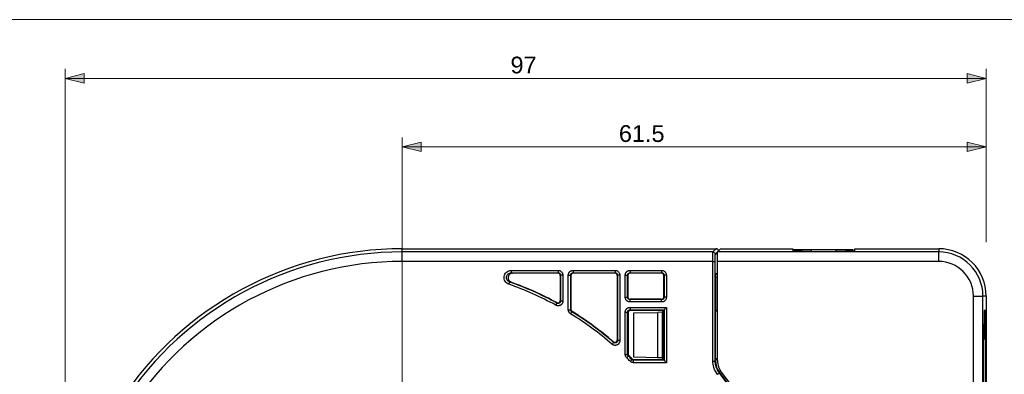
# Model space of a CAD drawing. Header units: inches. Extents: x 0 to 842, y 0 to 595.
# Tile 5 of 6: x 301 to 595, y 489 to 595. Entities that reach past the tile are written whole.
import ezdxf

# ---------------------------------------------------------------- set-up
doc = ezdxf.new("R2010")
doc.units = ezdxf.units.IN
doc.header["$MEASUREMENT"] = 0
doc.layers.add('Capa 1', color=7, linetype='Continuous')

# ---------------------------------------------------------------- blocks, each defined once
blk = doc.blocks.new('block 2')
at = {"layer": 'Capa 1', "lineweight": 0}
blk.add_lwpolyline([(0, 595.28), (841.89, 595.28), (841.89, 0), (0, 0), (0, 595.28)], dxfattribs=at)
at = {"layer": 'Capa 1', "color": 250, "lineweight": 25}
for points in [[(414.88, 526.78), (508.61, 526.78)], [(414.88, 526.78), (508.61, 526.78)], [(414.88, 525.82), (414.88, 526.78)], [(507.64, 525.82), (508.61, 526.78)], [(509.3, 526.21), (509.26, 526.34), (509.2, 526.47), (509.11, 526.57), (509, 526.66), (508.88, 526.73), (508.75, 526.77), (508.61, 526.78)], [(508.61, 526.78), (508.75, 526.77)], [(508.75, 526.77), (508.88, 526.73), (509, 526.66), (509.11, 526.57), (509.2, 526.47), (509.26, 526.34), (509.3, 526.21)], [(509.25, 526.14), (509.89, 526.78)], [(509.89, 526.78), (531.5, 526.78)], [(531.5, 526.78), (531.51, 526.09)], [(549.96, 526.09), (549.97, 526.78)], [(549.97, 526.78), (575.04, 526.78)], [(575.04, 526.78), (575.04, 525.82)], [(414.88, 522.98), (414.88, 523.42), (414.88, 523.85), (414.88, 524.26), (414.88, 524.63), (414.88, 524.97), (414.88, 525.26), (414.88, 525.49), (414.88, 525.67), (414.88, 525.77), (414.88, 525.82)], [(507.64, 525.82), (414.88, 525.82)], [(507.61, 522.98), (507.61, 523.42), (507.61, 523.84), (507.61, 524.22), (507.61, 524.57), (507.62, 524.86), (507.62, 525.11), (507.62, 525.32), (507.63, 525.48), (507.63, 525.61), (507.63, 525.72), (507.64, 525.79), (507.64, 525.82)], [(507.64, 525.82), (507.83, 525.79), (508, 525.72), (508.14, 525.61), (508.26, 525.46), (508.33, 525.29), (508.35, 525.11)], [(508.32, 522.98), (508.32, 523.31), (508.32, 523.62), (508.32, 523.91), (508.32, 524.17), (508.32, 524.39), (508.33, 524.58), (508.33, 524.73), (508.33, 524.86), (508.34, 524.96), (508.34, 525.03), (508.35, 525.08), (508.35, 525.11)], [(508.35, 525.11), (508.99, 525.75)], [(508.99, 525.88), (509.25, 526.14)], [(508.99, 525.82), (508.99, 525.88)], [(508.99, 522.98), (508.99, 525.82)], [(575.04, 525.82), (508.99, 525.82)], [(537.18, 525.99), (536.96, 525.99), (536.74, 525.99), (536.51, 525.99), (536.29, 525.99), (536.08, 525.99), (535.86, 525.99), (535.64, 525.99), (535.43, 526), (535.22, 526), (535.01, 526), (534.81, 526), (534.61, 526), (534.41, 526), (534.22, 526.01), (534.03, 526.01), (533.85, 526.01), (533.67, 526.01), (533.5, 526.01), (533.33, 526.02), (533.17, 526.02), (533.02, 526.02), (532.87, 526.03), (532.73, 526.03), (532.59, 526.03), (532.47, 526.03), (532.35, 526.04), (532.23, 526.04), (532.13, 526.04), (532.03, 526.05), (531.94, 526.05), (531.86, 526.06), (531.79, 526.06), (531.72, 526.06), (531.67, 526.07), (531.62, 526.07), (531.58, 526.07), (531.55, 526.08), (531.53, 526.08), (531.52, 526.09), (531.51, 526.09)], [(537.18, 525.99), (544.29, 525.99)], [(549.96, 526.09), (549.96, 526.09), (549.94, 526.08), (549.92, 526.08), (549.89, 526.07), (549.85, 526.07), (549.8, 526.07), (549.75, 526.06), (549.68, 526.06), (549.61, 526.06), (549.53, 526.05), (549.44, 526.05), (549.34, 526.04), (549.24, 526.04), (549.13, 526.04), (549.01, 526.03), (548.88, 526.03), (548.74, 526.03), (548.6, 526.03), (548.46, 526.02), (548.3, 526.02), (548.14, 526.02), (547.97, 526.01), (547.8, 526.01), (547.62, 526.01), (547.44, 526.01), (547.25, 526.01), (547.06, 526), (546.87, 526), (546.67, 526), (546.46, 526), (546.25, 526), (546.04, 526), (545.83, 525.99), (545.62, 525.99), (545.4, 525.99), (545.18, 525.99), (544.96, 525.99), (544.74, 525.99), (544.51, 525.99), (544.29, 525.99)], [(575.04, 522.98), (575.04, 523.11), (575.04, 523.24), (575.04, 523.37), (575.04, 523.5), (575.04, 523.62), (575.04, 523.75), (575.04, 523.87), (575.04, 524), (575.04, 524.12), (575.04, 524.23), (575.04, 524.35), (575.04, 524.46), (575.04, 524.57), (575.04, 524.67), (575.04, 524.78), (575.04, 524.87), (575.04, 524.97), (575.04, 525.06), (575.04, 525.15), (575.04, 525.23), (575.04, 525.3), (575.04, 525.38), (575.04, 525.44), (575.04, 525.5), (575.04, 525.56), (575.04, 525.61), (575.04, 525.66), (575.04, 525.7), (575.04, 525.73), (575.04, 525.76), (575.04, 525.78), (575.04, 525.8), (575.04, 525.81), (575.04, 525.82)], [(507.61, 522.98), (414.88, 522.98)], [(507.61, 493.2), (507.61, 522.98)], [(507.61, 522.98), (507.79, 522.98), (507.96, 522.98), (508.1, 522.98), (508.22, 522.98), (508.29, 522.98), (508.32, 522.98)], [(508.32, 493.2), (508.32, 522.98)], [(508.99, 493.36), (508.99, 522.98)], [(575.04, 522.98), (508.99, 522.98)], [(446.7, 516.18), (446.36, 516.34), (446.05, 516.54), (445.79, 516.8), (445.58, 517.1), (445.42, 517.43), (445.32, 517.78), (445.28, 518.14), (445.3, 518.51), (445.39, 518.86), (445.54, 519.2), (445.74, 519.5), (445.99, 519.77), (446.3, 520), (446.65, 520.17), (447.02, 520.27), (447.41, 520.31)], [(446.94, 516.84), (446.71, 516.95), (446.5, 517.09), (446.33, 517.26), (446.18, 517.46), (446.08, 517.68), (446.01, 517.91), (445.98, 518.16), (446, 518.4), (446.06, 518.64), (446.16, 518.86), (446.29, 519.06), (446.46, 519.24), (446.67, 519.39), (446.9, 519.51), (447.15, 519.58), (447.41, 519.6)], [(447.91, 519.51), (447.63, 519.48), (447.36, 519.4), (447.12, 519.27), (446.9, 519.09), (446.72, 518.87), (446.59, 518.62), (446.51, 518.35), (446.49, 518.07), (446.53, 517.79), (446.61, 517.52), (446.76, 517.27), (446.95, 517.06), (447.17, 516.89), (447.43, 516.76)], [(447.41, 520.31), (447.41, 520.13), (447.41, 519.96), (447.41, 519.81), (447.41, 519.7), (447.41, 519.62), (447.41, 519.6)], [(447.41, 520.31), (461.41, 520.31)], [(447.41, 519.6), (447.49, 519.58), (447.57, 519.57), (447.65, 519.56), (447.74, 519.54), (447.82, 519.53), (447.91, 519.51)], [(447.41, 519.6), (461.41, 519.6)], [(461.32, 519.51), (447.91, 519.51)], [(461.41, 519.6), (461.32, 519.51)], [(462.03, 518.8), (462.02, 518.94), (461.98, 519.07), (461.91, 519.2), (461.83, 519.3), (461.72, 519.39), (461.59, 519.46), (461.46, 519.5), (461.32, 519.51)], [(461.41, 520.31), (461.41, 520.13), (461.41, 519.96), (461.41, 519.81), (461.41, 519.7), (461.41, 519.62), (461.41, 519.6)], [(461.41, 520.31), (461.65, 520.28), (461.87, 520.23), (462.08, 520.14), (462.26, 520.02), (462.42, 519.88), (462.56, 519.72), (462.67, 519.55), (462.75, 519.35), (462.8, 519.13), (462.83, 518.89)], [(461.41, 519.6), (461.53, 519.59), (461.64, 519.56), (461.75, 519.51), (461.84, 519.46), (461.92, 519.38), (461.98, 519.31), (462.04, 519.22), (462.08, 519.12), (462.11, 519.01), (462.12, 518.89)], [(462.12, 518.89), (462.03, 518.8)], [(462.03, 518.8), (462.03, 511.3)], [(462.83, 518.89), (462.65, 518.89), (462.48, 518.89), (462.33, 518.89), (462.22, 518.89), (462.15, 518.89), (462.12, 518.89)], [(462.12, 518.89), (462.12, 511.15)], [(462.83, 518.89), (462.83, 511.15)], [(464.44, 518.89), (464.45, 519.05), (464.47, 519.19), (464.51, 519.33), (464.56, 519.45), (464.61, 519.57), (464.67, 519.67), (464.74, 519.76), (464.81, 519.84), (464.88, 519.91), (464.95, 519.98), (465.03, 520.04), (465.1, 520.09), (465.18, 520.13), (465.26, 520.18), (465.35, 520.21), (465.44, 520.24), (465.53, 520.27), (465.63, 520.29), (465.74, 520.3), (465.86, 520.31)], [(464.44, 518.89), (464.62, 518.89), (464.79, 518.89), (464.94, 518.89), (465.05, 518.89), (465.12, 518.89), (465.15, 518.89)], [(464.44, 508.56), (464.44, 518.89)], [(465.15, 518.89), (465.15, 518.97), (465.17, 519.04), (465.18, 519.11), (465.21, 519.17), (465.24, 519.23), (465.27, 519.28), (465.3, 519.33), (465.33, 519.37), (465.37, 519.4), (465.4, 519.43), (465.44, 519.46), (465.48, 519.49), (465.52, 519.51), (465.56, 519.53), (465.6, 519.55), (465.65, 519.57), (465.69, 519.58), (465.75, 519.59), (465.8, 519.6), (465.86, 519.6)], [(465.24, 518.8), (465.15, 518.89)], [(465.15, 508.56), (465.15, 518.89)], [(465.94, 519.51), (465.8, 519.5), (465.67, 519.46), (465.55, 519.39), (465.44, 519.3), (465.36, 519.2), (465.29, 519.07), (465.25, 518.94), (465.24, 518.8)], [(465.24, 518.8), (465.24, 508.61)], [(465.86, 520.31), (465.86, 520.13), (465.86, 519.96), (465.86, 519.81), (465.86, 519.7), (465.86, 519.62), (465.86, 519.6)], [(465.86, 520.31), (478.42, 520.31)], [(465.94, 519.51), (465.86, 519.6)], [(465.86, 519.6), (478.42, 519.6)], [(478.33, 519.51), (465.94, 519.51)], [(478.42, 519.6), (478.33, 519.51)], [(479.04, 518.8), (479.03, 518.94), (478.99, 519.07), (478.92, 519.2), (478.83, 519.3), (478.73, 519.39), (478.6, 519.46), (478.47, 519.5), (478.33, 519.51)], [(478.42, 520.31), (478.42, 520.13), (478.42, 519.96), (478.42, 519.81), (478.42, 519.7), (478.42, 519.62), (478.42, 519.6)], [(478.42, 520.31), (478.66, 520.28), (478.88, 520.23), (479.09, 520.14), (479.27, 520.02), (479.43, 519.88), (479.57, 519.72), (479.68, 519.55), (479.76, 519.35), (479.81, 519.13), (479.84, 518.89)], [(478.42, 519.6), (478.54, 519.59), (478.65, 519.56), (478.75, 519.51), (478.85, 519.46), (478.93, 519.38), (478.99, 519.31), (479.05, 519.22), (479.09, 519.12), (479.12, 519.01), (479.13, 518.89)], [(479.13, 518.89), (479.04, 518.8)], [(479.04, 518.8), (479.04, 499.5)], [(479.84, 518.89), (479.65, 518.89), (479.48, 518.89), (479.34, 518.89), (479.23, 518.89), (479.15, 518.89), (479.13, 518.89)], [(479.13, 518.89), (479.13, 499.31)], [(479.84, 518.89), (479.84, 499.31)], [(481.45, 518.89), (481.46, 519.05), (481.48, 519.19), (481.52, 519.33), (481.57, 519.45), (481.62, 519.57), (481.68, 519.67), (481.75, 519.76), (481.82, 519.84), (481.89, 519.91), (481.96, 519.98), (482.03, 520.04), (482.11, 520.09), (482.19, 520.13), (482.27, 520.18), (482.36, 520.21), (482.45, 520.24), (482.54, 520.27), (482.64, 520.29), (482.75, 520.3), (482.87, 520.31)], [(481.45, 518.89), (481.63, 518.89), (481.8, 518.89), (481.95, 518.89), (482.06, 518.89), (482.13, 518.89), (482.16, 518.89)], [(481.45, 512.28), (481.45, 518.89)], [(482.16, 518.89), (482.16, 518.97), (482.17, 519.04), (482.19, 519.11), (482.21, 519.17), (482.24, 519.23), (482.27, 519.28), (482.31, 519.33), (482.34, 519.37), (482.38, 519.4), (482.41, 519.43), (482.45, 519.46), (482.49, 519.49), (482.53, 519.51), (482.57, 519.53), (482.61, 519.55), (482.66, 519.57), (482.7, 519.58), (482.75, 519.59), (482.81, 519.6), (482.87, 519.6)], [(482.24, 518.8), (482.16, 518.89)], [(482.16, 512.28), (482.16, 518.89)], [(482.95, 519.51), (482.81, 519.5), (482.68, 519.46), (482.56, 519.39), (482.45, 519.3), (482.36, 519.2), (482.3, 519.07), (482.26, 518.94), (482.24, 518.8)], [(482.24, 518.8), (482.24, 512.37)], [(482.87, 520.31), (482.87, 520.13), (482.87, 519.96), (482.87, 519.81), (482.87, 519.7), (482.87, 519.62), (482.87, 519.6)], [(482.87, 520.31), (492.31, 520.31)], [(482.95, 519.51), (482.87, 519.6)], [(482.87, 519.6), (492.31, 519.6)], [(492.22, 519.51), (482.95, 519.51)], [(492.31, 519.6), (492.22, 519.51)], [(492.93, 518.8), (492.92, 518.94), (492.88, 519.07), (492.81, 519.2), (492.72, 519.3), (492.62, 519.39), (492.49, 519.46), (492.36, 519.5), (492.22, 519.51)], [(492.31, 520.31), (492.31, 520.13), (492.31, 519.96), (492.31, 519.81), (492.31, 519.7), (492.31, 519.62), (492.31, 519.6)], [(492.31, 520.31), (492.55, 520.28), (492.77, 520.23), (492.98, 520.14), (493.16, 520.02), (493.32, 519.88), (493.46, 519.72), (493.57, 519.55), (493.65, 519.35), (493.7, 519.13), (493.73, 518.89)], [(492.31, 519.6), (492.43, 519.59), (492.54, 519.56), (492.64, 519.51), (492.74, 519.46), (492.82, 519.38), (492.88, 519.31), (492.94, 519.22), (492.98, 519.12), (493.01, 519.01), (493.02, 518.89)], [(493.02, 518.89), (492.93, 518.8)], [(492.93, 512.37), (492.93, 518.8)], [(493.73, 518.89), (493.54, 518.89), (493.37, 518.89), (493.23, 518.89), (493.12, 518.89), (493.04, 518.89), (493.02, 518.89)], [(493.02, 518.89), (493.02, 512.28)], [(493.73, 518.89), (493.73, 512.28)], [(508.42, 518.43), (508.42, 518.57), (508.42, 518.7), (508.42, 518.82), (508.42, 518.93), (508.43, 519.02), (508.43, 519.08), (508.43, 519.12), (508.43, 519.14)], [(508.42, 518.43), (508.99, 518.43)], [(508.42, 518.43), (508.42, 508.4)], [(508.43, 519.14), (508.99, 519.7)], [(508.43, 519.14), (508.99, 519.14)], [(446.7, 516.18), (446.76, 516.35), (446.82, 516.51), (446.87, 516.65), (446.91, 516.75), (446.93, 516.82), (446.94, 516.85)], [(446.94, 516.84), (447.02, 516.83), (447.1, 516.82), (447.18, 516.8), (447.26, 516.79), (447.35, 516.78), (447.43, 516.76)], [(481.45, 512.28), (481.63, 512.28), (481.8, 512.28), (481.95, 512.28), (482.06, 512.28), (482.13, 512.28), (482.16, 512.28)], [(482.87, 510.86), (482.71, 510.87), (482.56, 510.9), (482.43, 510.93), (482.3, 510.98), (482.19, 511.04), (482.09, 511.1), (482, 511.16), (481.91, 511.23), (481.84, 511.3), (481.78, 511.38), (481.72, 511.45), (481.67, 511.53), (481.62, 511.6), (481.58, 511.69), (481.54, 511.77), (481.51, 511.86), (481.49, 511.96), (481.47, 512.06), (481.45, 512.17), (481.45, 512.28)], [(482.24, 512.37), (482.16, 512.28)], [(482.87, 511.57), (482.79, 511.58), (482.71, 511.59), (482.65, 511.61), (482.58, 511.63), (482.53, 511.66), (482.48, 511.69), (482.43, 511.72), (482.39, 511.76), (482.35, 511.79), (482.32, 511.83), (482.29, 511.87), (482.27, 511.9), (482.24, 511.94), (482.22, 511.98), (482.2, 512.03), (482.19, 512.07), (482.18, 512.12), (482.17, 512.17), (482.16, 512.22), (482.16, 512.28)], [(482.24, 512.37), (482.26, 512.23), (482.3, 512.1), (482.36, 511.97), (482.45, 511.87), (482.56, 511.78), (482.68, 511.71), (482.81, 511.67), (482.95, 511.66)], [(482.95, 511.66), (482.87, 511.57)], [(482.87, 510.86), (482.87, 511.05), (482.87, 511.22), (482.87, 511.36), (482.87, 511.47), (482.87, 511.55), (482.87, 511.57)], [(492.31, 511.57), (482.87, 511.57)], [(492.22, 511.66), (482.95, 511.66)], [(492.22, 511.66), (492.36, 511.67), (492.49, 511.71), (492.62, 511.78), (492.72, 511.87), (492.81, 511.98), (492.88, 512.1), (492.92, 512.23), (492.93, 512.37)], [(492.31, 511.57), (492.22, 511.66)], [(493.02, 512.28), (493.01, 512.16), (492.98, 512.05), (492.93, 511.95), (492.87, 511.85), (492.8, 511.77), (492.72, 511.71), (492.64, 511.65), (492.54, 511.61), (492.43, 511.58), (492.31, 511.57)], [(493.73, 512.28), (493.7, 512.04), (493.65, 511.82), (493.56, 511.61), (493.44, 511.43), (493.3, 511.27), (493.14, 511.13), (492.96, 511.02), (492.77, 510.94), (492.55, 510.89), (492.31, 510.86)], [(492.31, 510.86), (492.31, 511.05), (492.31, 511.22), (492.31, 511.36), (492.31, 511.47), (492.31, 511.55), (492.31, 511.57)], [(493.02, 512.28), (492.93, 512.37)], [(493.73, 512.28), (493.54, 512.28), (493.37, 512.28), (493.23, 512.28), (493.12, 512.28), (493.04, 512.28), (493.02, 512.28)], [(585.41, 447.98), (585.41, 512.61)], [(585.41, 512.61), (585.54, 512.61), (585.67, 512.61), (585.8, 512.61), (585.92, 512.61), (586.05, 512.61), (586.18, 512.61), (586.3, 512.61), (586.42, 512.61), (586.54, 512.61), (586.66, 512.61), (586.77, 512.61), (586.89, 512.61), (587, 512.61), (587.1, 512.61), (587.2, 512.61), (587.3, 512.61), (587.4, 512.61), (587.49, 512.61), (587.57, 512.61), (587.65, 512.61), (587.73, 512.61), (587.8, 512.61), (587.87, 512.61), (587.93, 512.61), (587.99, 512.61), (588.04, 512.61), (588.08, 512.61), (588.12, 512.61), (588.16, 512.61), (588.19, 512.61), (588.21, 512.61), (588.23, 512.61), (588.24, 512.61), (588.24, 512.61)], [(588.24, 447.98), (588.24, 512.61)], [(589.21, 512.61), (588.24, 512.61)], [(589.21, 512.61), (589.21, 463.17)], [(462.83, 511.15), (462.82, 511.05), (462.81, 510.95), (462.79, 510.85), (462.77, 510.74), (462.73, 510.64), (462.69, 510.53), (462.63, 510.43), (462.56, 510.32), (462.49, 510.23), (462.4, 510.13), (462.31, 510.05), (462.21, 509.98), (462.1, 509.91), (461.99, 509.86), (461.88, 509.81), (461.76, 509.78), (461.64, 509.75), (461.52, 509.74), (461.39, 509.73), (461.27, 509.74), (461.14, 509.76), (461.01, 509.79), (460.87, 509.84), (460.73, 509.91)], [(460.73, 509.91), (460.82, 510.07), (460.9, 510.21), (460.97, 510.34), (461.02, 510.44), (461.06, 510.5), (461.07, 510.53)], [(460.98, 510.67), (461.12, 510.62), (461.26, 510.59), (461.41, 510.59), (461.56, 510.63), (461.69, 510.69), (461.81, 510.78), (461.9, 510.89), (461.98, 511.02), (462.02, 511.15), (462.03, 511.3)], [(460.98, 510.67), (461, 510.65), (461.01, 510.63), (461.03, 510.6), (461.04, 510.58), (461.06, 510.55), (461.07, 510.53)], [(462.12, 511.15), (462.12, 511.1), (462.11, 511.05), (462.1, 511), (462.09, 510.95), (462.07, 510.89), (462.05, 510.84), (462.02, 510.79), (461.99, 510.74), (461.95, 510.69), (461.91, 510.64), (461.86, 510.6), (461.81, 510.56), (461.76, 510.53), (461.7, 510.5), (461.64, 510.48), (461.58, 510.46), (461.53, 510.45), (461.46, 510.44), (461.4, 510.44), (461.34, 510.44), (461.27, 510.45), (461.21, 510.47), (461.14, 510.49), (461.07, 510.53)], [(462.03, 511.3), (462.05, 511.27), (462.06, 511.25), (462.07, 511.23), (462.09, 511.2), (462.1, 511.18), (462.12, 511.15)], [(462.83, 511.15), (462.65, 511.15), (462.48, 511.15), (462.33, 511.15), (462.22, 511.15), (462.15, 511.15), (462.12, 511.15)], [(465.15, 508.56), (465.17, 508.57), (465.19, 508.58), (465.21, 508.59), (465.24, 508.61)], [(465.24, 508.61), (465.25, 508.49), (465.28, 508.37), (465.33, 508.26), (465.39, 508.16), (465.47, 508.08), (465.57, 508.01)], [(481.45, 507.83), (481.46, 507.99), (481.48, 508.14), (481.52, 508.27), (481.57, 508.4), (481.62, 508.51), (481.68, 508.61), (481.75, 508.71), (481.82, 508.79), (481.89, 508.86), (481.96, 508.92), (482.03, 508.98), (482.11, 509.03), (482.19, 509.08), (482.27, 509.12), (482.36, 509.16), (482.45, 509.19), (482.54, 509.21), (482.64, 509.23), (482.75, 509.25), (482.87, 509.25)], [(492.31, 510.86), (482.87, 510.86)], [(482.87, 509.25), (482.87, 509.07), (482.87, 508.9), (482.87, 508.75), (482.87, 508.64), (482.87, 508.57), (482.87, 508.54)], [(482.87, 509.25), (493.73, 509.25)], [(493.02, 508.54), (493.03, 508.56), (493.07, 508.6), (493.14, 508.66), (493.23, 508.75), (493.33, 508.86), (493.45, 508.98), (493.58, 509.11), (493.73, 509.25)], [(493.73, 509.25), (493.73, 492.72)], [(464.44, 508.56), (464.62, 508.56), (464.79, 508.56), (464.94, 508.56), (465.05, 508.56), (465.12, 508.56), (465.15, 508.56)], [(465.11, 507.35), (465.04, 507.4), (464.97, 507.46), (464.9, 507.51), (464.84, 507.57), (464.78, 507.64), (464.72, 507.71), (464.67, 507.79), (464.62, 507.88), (464.57, 507.97), (464.53, 508.07), (464.49, 508.18), (464.46, 508.3), (464.45, 508.43), (464.44, 508.56)], [(465.11, 507.35), (465.21, 507.51), (465.3, 507.65), (465.37, 507.78), (465.43, 507.87), (465.47, 507.93), (465.49, 507.96)], [(465.49, 507.96), (465.45, 507.98), (465.41, 508.01), (465.38, 508.04), (465.35, 508.07), (465.32, 508.1), (465.29, 508.14), (465.26, 508.17), (465.24, 508.22), (465.21, 508.27), (465.19, 508.32), (465.17, 508.37), (465.16, 508.43), (465.15, 508.49), (465.15, 508.56)], [(465.49, 507.96), (465.57, 508.01)], [(481.45, 507.83), (481.63, 507.83), (481.8, 507.83), (481.95, 507.83), (482.06, 507.83), (482.13, 507.83), (482.16, 507.83)], [(481.45, 495.2), (481.45, 507.83)], [(482.16, 507.83), (482.16, 507.91), (482.17, 507.99), (482.19, 508.05), (482.21, 508.12), (482.24, 508.17), (482.27, 508.22), (482.31, 508.27), (482.34, 508.31), (482.38, 508.35), (482.41, 508.38), (482.45, 508.41), (482.49, 508.43), (482.53, 508.46), (482.57, 508.48), (482.61, 508.5), (482.66, 508.51), (482.7, 508.52), (482.75, 508.53), (482.81, 508.54), (482.87, 508.54)], [(482.34, 507.65), (482.16, 507.83)], [(482.16, 495.2), (482.16, 507.83)], [(483.05, 508.36), (482.91, 508.34), (482.78, 508.3), (482.66, 508.24), (482.55, 508.15), (482.46, 508.04), (482.4, 507.92), (482.36, 507.79), (482.34, 507.65)], [(482.34, 507.65), (482.34, 495.28)], [(483.05, 508.36), (482.86, 508.54)], [(482.87, 508.54), (493.02, 508.54)], [(492.71, 508.36), (483.05, 508.36)], [(484.04, 507.64), (491.13, 507.76)], [(484.04, 494.34), (484.04, 507.64)], [(492.55, 507.79), (491.13, 507.76)], [(491.13, 494.21), (491.13, 507.76)], [(492.96, 507.79), (492.55, 507.79)], [(492.55, 494.19), (492.55, 507.79)], [(492.77, 508.42), (492.71, 508.36)], [(492.71, 507.79), (492.71, 508.36)], [(492.76, 508.36), (492.76, 507.79)], [(492.89, 508.36), (492.76, 508.36)], [(492.77, 508.42), (492.89, 508.42)], [(492.89, 508.42), (493.02, 508.54)], [(492.96, 508.36), (492.89, 508.42)], [(492.96, 508.36), (492.89, 508.36)], [(492.96, 507.79), (492.96, 508.36)], [(492.96, 494.18), (492.96, 507.79)], [(493.02, 508.54), (493.02, 493.43)], [(508.35, 508.33), (508.42, 508.4)], [(508.35, 493.64), (508.35, 508.33)], [(508.99, 508.07), (508.35, 508.06)], [(508.42, 508.4), (508.47, 508.4)], [(508.47, 508.4), (508.47, 508.36)], [(508.55, 508.27), (508.47, 508.36)], [(508.47, 508.36), (508.99, 508.36)], [(508.55, 508.07), (508.55, 508.27)], [(508.99, 508.27), (508.55, 508.27)], [(588.96, 508.36), (588.58, 508.36)], [(588.58, 508.36), (588.58, 504.33)], [(588.96, 504.33), (588.96, 508.36)], [(588.58, 504.33), (588.52, 504.33)], [(588.52, 504.33), (588.52, 499.71)], [(588.96, 504.33), (588.58, 504.33)], [(589.02, 504.33), (588.96, 504.33)], [(589.02, 499.71), (589.02, 504.33)], [(479.84, 499.31), (479.83, 499.22), (479.82, 499.13), (479.81, 499.03), (479.79, 498.94), (479.76, 498.84), (479.72, 498.75), (479.67, 498.65), (479.61, 498.55), (479.55, 498.45), (479.47, 498.36), (479.39, 498.28), (479.29, 498.2), (479.2, 498.13), (479.1, 498.07), (478.99, 498.01), (478.88, 497.97), (478.77, 497.94), (478.65, 497.92), (478.53, 497.9), (478.42, 497.9), (478.3, 497.9), (478.18, 497.92), (478.06, 497.94), (477.95, 497.97), (477.84, 498.02), (477.72, 498.08), (477.6, 498.15), (477.49, 498.24)], [(477.49, 498.24), (477.61, 498.38), (477.72, 498.51), (477.82, 498.62), (477.89, 498.7), (477.94, 498.76), (477.95, 498.78)], [(477.87, 498.97), (478, 498.87), (478.15, 498.82), (478.31, 498.8), (478.47, 498.81), (478.62, 498.86), (478.76, 498.94), (478.88, 499.05), (478.97, 499.19), (479.02, 499.34), (479.04, 499.5)], [(477.87, 498.97), (477.88, 498.94), (477.9, 498.91), (477.91, 498.88), (477.92, 498.84), (477.94, 498.81), (477.95, 498.78)], [(479.13, 499.31), (479.13, 499.27), (479.12, 499.22), (479.11, 499.17), (479.1, 499.13), (479.09, 499.08), (479.07, 499.03), (479.04, 498.98), (479.02, 498.93), (478.98, 498.88), (478.95, 498.84), (478.9, 498.79), (478.86, 498.75), (478.81, 498.72), (478.76, 498.69), (478.7, 498.66), (478.65, 498.64), (478.59, 498.62), (478.54, 498.61), (478.48, 498.61), (478.42, 498.6), (478.36, 498.61), (478.3, 498.61), (478.24, 498.63), (478.18, 498.64), (478.13, 498.67), (478.07, 498.7), (478.01, 498.73), (477.95, 498.78)], [(479.04, 499.5), (479.05, 499.47), (479.07, 499.44), (479.08, 499.41), (479.1, 499.38), (479.11, 499.35), (479.13, 499.31)], [(479.84, 499.31), (479.65, 499.31), (479.48, 499.31), (479.34, 499.31), (479.23, 499.31), (479.15, 499.31), (479.13, 499.31)], [(588.52, 499.71), (588.39, 499.71)], [(588.39, 499.71), (588.39, 470.26)], [(589.02, 499.71), (588.52, 499.71)], [(589.15, 499.71), (589.02, 499.71)], [(589.15, 470.26), (589.15, 499.71)], [(481.45, 495.2), (481.63, 495.2), (481.8, 495.2), (481.95, 495.2), (482.06, 495.2), (482.13, 495.2), (482.16, 495.2)], [(481.87, 494.19), (481.75, 494.33), (481.65, 494.47), (481.57, 494.63), (481.5, 494.8), (481.47, 494.99), (481.45, 495.2)], [(481.87, 494.19), (482, 494.32), (482.12, 494.44), (482.22, 494.54), (482.3, 494.62), (482.35, 494.68), (482.37, 494.69)], [(482.34, 495.28), (482.31, 495.27), (482.28, 495.25), (482.25, 495.24), (482.22, 495.23), (482.19, 495.21), (482.16, 495.2)], [(482.37, 494.69), (482.31, 494.76), (482.26, 494.84), (482.22, 494.92), (482.19, 495), (482.17, 495.1), (482.16, 495.2)], [(482.34, 495.28), (482.36, 495.14), (482.4, 495.01), (482.46, 494.89), (482.55, 494.77)], [(482.55, 494.77), (482.53, 494.76), (482.49, 494.75), (482.46, 494.73), (482.43, 494.72), (482.4, 494.71), (482.37, 494.69)], [(491.13, 494.21), (484.04, 494.34)], [(492.55, 494.19), (491.13, 494.21)], [(492.96, 494.18), (492.55, 494.19)], [(492.71, 493.62), (492.71, 494.19)], [(492.76, 494.18), (492.76, 493.62)], [(492.96, 493.62), (492.96, 494.18)], [(508.99, 493.9), (508.35, 493.91)], [(508.55, 493.7), (508.55, 493.91)], [(482.92, 493.15), (483.04, 493.27), (483.17, 493.39), (483.27, 493.49), (483.35, 493.57), (483.4, 493.62), (483.42, 493.64)], [(483.92, 492.72), (483.74, 492.73), (483.57, 492.77), (483.4, 492.82), (483.23, 492.9), (483.07, 493.01), (482.92, 493.15)], [(483.5, 493.83), (483.49, 493.8), (483.47, 493.77), (483.46, 493.74), (483.45, 493.71), (483.43, 493.68), (483.42, 493.64)], [(483.92, 493.43), (483.83, 493.44), (483.75, 493.45), (483.66, 493.48), (483.58, 493.52), (483.5, 493.58), (483.42, 493.64)], [(483.5, 493.83), (483.61, 493.74), (483.73, 493.67), (483.86, 493.63), (484, 493.62)], [(484, 493.62), (483.99, 493.59), (483.98, 493.56), (483.97, 493.53), (483.95, 493.5), (483.94, 493.46), (483.92, 493.43)], [(483.92, 492.72), (483.92, 492.9), (483.92, 493.07), (483.92, 493.22), (483.92, 493.33), (483.92, 493.4), (483.92, 493.43)], [(493.02, 493.43), (483.92, 493.43)], [(493.73, 492.72), (483.92, 492.72)], [(484, 493.62), (492.71, 493.62)], [(492.77, 493.56), (492.71, 493.62)], [(492.76, 493.62), (492.89, 493.62)], [(492.89, 493.56), (492.77, 493.56)], [(492.89, 493.62), (492.95, 493.62)], [(492.96, 493.62), (492.89, 493.56)], [(493.02, 493.43), (492.89, 493.56)], [(493.02, 493.43), (493.03, 493.41), (493.07, 493.37), (493.14, 493.31), (493.23, 493.22), (493.33, 493.12), (493.45, 493), (493.58, 492.87), (493.73, 492.72)], [(509, 489.23), (508.65, 489.71), (508.35, 490.21), (508.11, 490.72), (507.92, 491.23), (507.78, 491.75), (507.68, 492.25), (507.62, 492.73), (507.61, 493.2)], [(507.61, 493.2), (507.79, 493.2), (507.96, 493.2), (508.1, 493.2), (508.22, 493.2), (508.29, 493.2), (508.32, 493.2)], [(508.32, 493.2), (508.34, 493.21), (508.37, 493.22), (508.39, 493.23), (508.42, 493.24)], [(509.55, 489.67), (509.24, 490.1), (508.98, 490.54), (508.76, 490.99), (508.59, 491.45), (508.47, 491.91), (508.38, 492.35), (508.33, 492.79), (508.32, 493.2)], [(508.42, 493.57), (508.35, 493.64)], [(508.42, 493.57), (508.47, 493.57)], [(508.42, 493.57), (508.42, 493.24)], [(508.42, 493.24), (508.46, 492.61), (508.56, 491.99), (508.74, 491.37), (508.98, 490.78), (509.29, 490.23), (509.65, 489.71)], [(508.55, 493.7), (508.47, 493.62)], [(508.47, 493.62), (508.47, 493.57)], [(508.47, 493.62), (508.99, 493.62)], [(508.55, 493.7), (508.99, 493.7)], [(509, 489.23), (509.14, 489.35), (509.27, 489.45), (509.38, 489.54), (509.47, 489.61), (509.53, 489.66), (509.55, 489.67)], [(509.55, 489.67), (509.65, 489.71)], [(509.65, 489.71), (509.8, 489.52)], [(509.8, 489.52), (512.82, 485.49), (515.72, 481.11), (518.37, 476.55), (520.75, 471.85), (522.86, 467.01), (524.68, 462.07), (526.2, 457.04), (527.44, 451.92)]]:
    blk.add_lwpolyline(points, dxfattribs=at)
for points in [[(414.88, 526.78), (380.99, 526.78), (349.38, 509.73), (330.78, 481.41)], [(414.88, 526.78), (380.99, 526.78), (349.38, 509.73), (330.78, 481.41)], [(589.21, 512.61), (589.21, 520.44), (582.86, 526.78), (575.04, 526.78)], [(414.88, 525.82), (381.32, 525.82), (350.01, 508.93), (331.58, 480.88)], [(588.24, 512.61), (588.24, 519.9), (582.33, 525.82), (575.04, 525.82)], [(414.88, 522.98), (382.27, 522.98), (351.86, 506.57), (333.95, 479.32)], [(585.41, 512.61), (585.41, 518.34), (580.76, 522.98), (575.04, 522.98)], [(460.73, 509.91), (456.23, 512.37), (451.54, 514.47), (446.7, 516.18)], [(461.07, 510.53), (456.54, 513.01), (451.81, 515.12), (446.94, 516.85)], [(460.98, 510.67), (456.63, 513.05), (452.1, 515.08), (447.43, 516.76)], [(477.49, 498.24), (473.62, 501.61), (469.48, 504.65), (465.11, 507.35)], [(477.95, 498.78), (474.05, 502.17), (469.88, 505.24), (465.49, 507.96)], [(477.87, 498.97), (474.01, 502.3), (469.9, 505.32), (465.57, 508.01)], [(482.92, 493.15), (482.57, 493.5), (482.22, 493.84), (481.87, 494.19)], [(483.42, 493.64), (483.07, 494), (482.72, 494.35), (482.37, 494.69)], [(483.5, 493.83), (483.19, 494.15), (482.87, 494.46), (482.55, 494.77)], [(508.99, 493.36), (508.99, 492.08), (509.42, 490.84), (510.21, 489.84)], [(509.72, 489.46), (509.66, 489.53), (509.6, 489.6), (509.55, 489.67)], [(527.35, 451.81), (524.47, 465.56), (518.43, 478.45), (509.72, 489.46)], [(527.97, 452.43), (524.96, 466.08), (518.89, 478.88), (510.21, 489.84)]]:
    blk.add_open_spline(points, degree=3, dxfattribs=at)
blk = doc.blocks.new('block 3')
at = {"layer": 'Capa 1'}
h = blk.add_hatch(color=250, dxfattribs=at)
h.dxf.hatch_style = 2
h.paths.add_polyline_path([(314.25, 577.73), (319.92, 579.14), (319.92, 576.31)])
h = blk.add_hatch(color=250, dxfattribs=at)
h.dxf.hatch_style = 2
h.paths.add_polyline_path([(589.21, 577.73), (583.54, 576.31), (583.54, 579.14)])
at = {"layer": 'Capa 1', "lineweight": 0}
for points in [[(0, 595.28), (841.89, 595.28), (841.89, 0), (0, 0), (0, 595.28)], [(314.25, 577.73), (319.92, 579.14), (319.92, 576.31), (314.25, 577.73)], [(314.25, 577.73), (319.92, 579.14), (319.92, 576.31), (314.25, 577.73)], [(589.21, 577.73), (583.54, 576.31), (583.54, 579.14), (589.21, 577.73)], [(589.21, 577.73), (583.54, 576.31), (583.54, 579.14), (589.21, 577.73)]]:
    blk.add_lwpolyline(points, dxfattribs=at)
blk = doc.blocks.new('block 4')
at = {"layer": 'Capa 1', "lineweight": 0}
blk.add_lwpolyline([(0, 595.28), (841.89, 595.28), (841.89, 0), (0, 0), (0, 595.28)], dxfattribs=at)
blk = doc.blocks.new('block 5')
at = {"layer": 'Capa 1', "lineweight": 0}
blk.add_lwpolyline([(0, 595.28), (841.89, 595.28), (841.89, 0), (0, 0), (0, 595.28)], dxfattribs=at)
blk = doc.blocks.new('block 6')
at = {"layer": 'Capa 1', "lineweight": 0}
blk.add_lwpolyline([(0, 595.28), (841.89, 595.28), (841.89, 0), (0, 0), (0, 595.28)], dxfattribs=at)
blk = doc.blocks.new('block 7')
at = {"layer": 'Capa 1', "lineweight": 0}
blk.add_lwpolyline([(0, 595.28), (841.89, 595.28), (841.89, 0), (0, 0), (0, 595.28)], dxfattribs=at)
blk = doc.blocks.new('block 8')
at = {"layer": 'Capa 1'}
h = blk.add_hatch(color=250, dxfattribs=at)
h.dxf.hatch_style = 2
h.paths.add_polyline_path([(414.88, 557.22), (420.55, 558.64), (420.55, 555.81)])
h = blk.add_hatch(color=250, dxfattribs=at)
h.dxf.hatch_style = 2
h.paths.add_polyline_path([(589.21, 557.22), (583.54, 555.81), (583.54, 558.64)])
at = {"layer": 'Capa 1', "lineweight": 0}
for points in [[(0, 595.28), (841.89, 595.28), (841.89, 0), (0, 0), (0, 595.28)], [(414.88, 557.22), (420.55, 558.64), (420.55, 555.81), (414.88, 557.22)], [(414.88, 557.22), (420.55, 558.64), (420.55, 555.81), (414.88, 557.22)], [(589.21, 557.22), (583.54, 555.81), (583.54, 558.64), (589.21, 557.22)], [(589.21, 557.22), (583.54, 555.81), (583.54, 558.64), (589.21, 557.22)]]:
    blk.add_lwpolyline(points, dxfattribs=at)
blk = doc.blocks.new('block 9')
at = {"layer": 'Capa 1', "lineweight": 0}
blk.add_lwpolyline([(0, 595.28), (841.89, 595.28), (841.89, 0), (0, 0), (0, 595.28)], dxfattribs=at)
blk = doc.blocks.new('block 10')
at = {"layer": 'Capa 1', "lineweight": 0}
blk.add_lwpolyline([(0, 595.28), (841.89, 595.28), (841.89, 0), (0, 0), (0, 595.28)], dxfattribs=at)
at = {"layer": 'Capa 1', "color": 250, "lineweight": 9}
for points in [[(314.25, 428.99), (314.25, 580.56)], [(589.21, 533.02), (589.21, 580.56)], [(314.25, 577.73), (451.73, 577.73)], [(589.21, 577.73), (451.73, 577.73)], [(414.88, 428.99), (414.88, 560.06)], [(589.21, 528.72), (589.21, 560.06)], [(414.88, 557.22), (502.04, 557.22)], [(589.21, 557.22), (502.04, 557.22)]]:
    blk.add_lwpolyline(points, dxfattribs=at)

msp = doc.modelspace()

# ---------------------------------------------------------------- linework, layer by layer
at = {"layer": 'Capa 1', "color": 250, "lineweight": 25}
for points in [[(531.84, 526.52), (536.94, 526.52)], [(531.84, 526.52), (531.84, 526.06)], [(536.94, 526.52), (544.31, 526.52)], [(536.94, 526.52), (536.94, 525.99)], [(544.31, 526.52), (549.41, 526.52)], [(544.31, 526.52), (544.31, 525.99)], [(549.41, 526.52), (549.41, 526.05)]]:
    msp.add_lwpolyline(points, dxfattribs=at)

# ---------------------------------------------------------------- block references
at = {"layer": 'Capa 1'}
for name in ['block 2', 'block 3', 'block 4', 'block 5', 'block 6', 'block 7', 'block 8', 'block 9', 'block 10']:
    msp.add_blockref(name, (0, 0), dxfattribs=at)

# ---------------------------------------------------------------- texts
at = {"layer": 'Capa 1', "color": 250, "char_height": 5.0117, "attachment_point": 7}
for s, insert in [('\\fArial|b0|i0|c0|p34;\\W1;97', (447.19, 579.14)), ('\\fArial|b0|i0|c0|p34;\\W1;61.5', (479.55, 558.64))]:
    msp.add_mtext(s, dxfattribs=dict(at, insert=insert))

doc.saveas('drawing.dxf')
